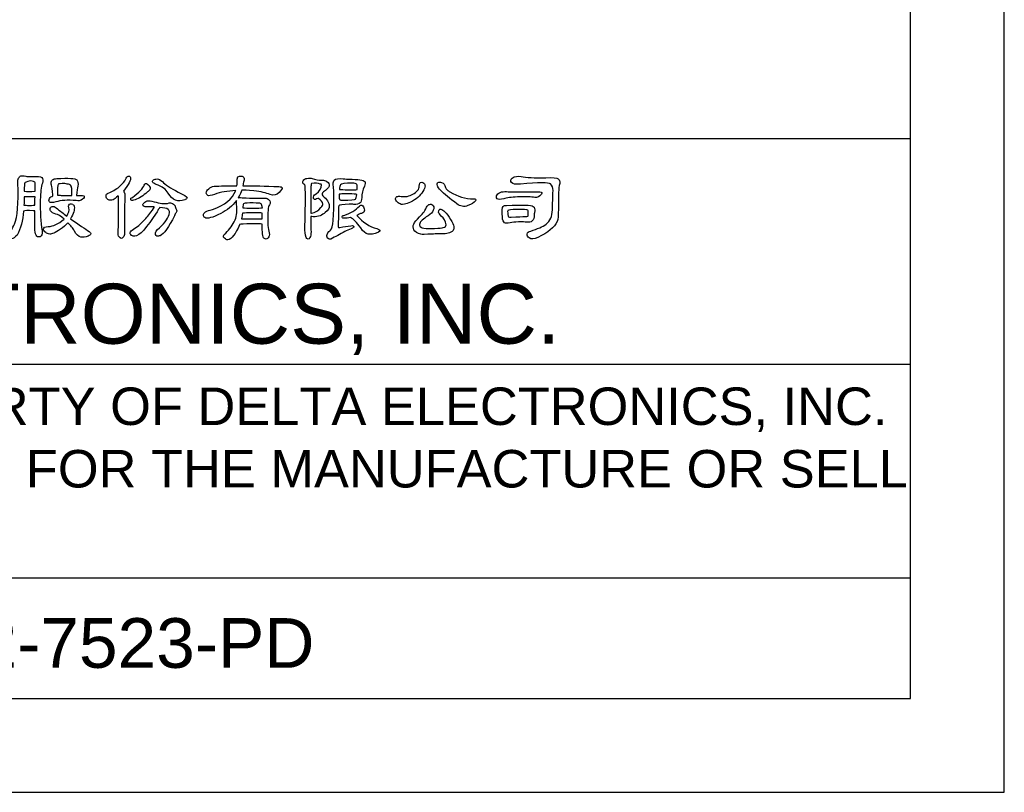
# Model space of a CAD drawing. Header units: millimetres. Extents: x -641 to 119, y -160 to 916.
# Tile 6 of 63: x -166 to 119, y -160 to 64. Entities that reach past the tile are written whole.
import ezdxf
from ezdxf.enums import TextEntityAlignment as Align

# ---------------------------------------------------------------- set-up
doc = ezdxf.new("R2010")
doc.units = ezdxf.units.MM
doc.header["$LTSCALE"] = 32.67
doc.layers.get('0').update_dxf_attribs({"linetype": 'CONTINUOUS'})
for name, color, linetype in [('DELTA', 5, 'CONTINUOUS'), ('DF', 3, 'CONTINUOUS'), ('SPEC', 1, 'CONTINUOUS'), ('TXT', 7, 'CONTINUOUS')]:
    doc.layers.add(name, color=color, linetype=linetype)
doc.styles.add('TEXTSTYLE_1', font='ARIAL.TTF')

# ---------------------------------------------------------------- blocks, each defined once
blk = doc.blocks.new('A$C71E57D54')
for p, q in [((-10, -594), (-10, 0)), ((-430, -594), (-10, -594))]:
    blk.add_line(p, q)
at = {"layer": 'DELTA'}
for points, knots in [([(-166.87, -500.98), (-166.68, -500.89), (-166.17, -500.87), (-165.37, -500.94), (-165.37, -500.94), (-165.28, -500.94), (-165.19, -500.95), (-165.09, -500.96), (-165.09, -500.96), (-165.1, -502.45), (-165.09, -503.47), (-165.06, -504.03), (-165.06, -504.03), (-165.04, -504.5), (-164.94, -504.82), (-164.78, -505), (-164.78, -505), (-164.6, -505.14), (-164.41, -505.18), (-164.2, -505.09), (-164.2, -505.09), (-163.95, -504.98), (-163.86, -504.66), (-163.93, -504.15), (-163.93, -504.15), (-164.15, -502.75), (-164.24, -501.1), (-164.2, -499.2), (-164.2, -499.2), (-164.18, -498), (-164.07, -497.1), (-163.87, -496.51), (-163.87, -496.51), (-163.75, -496.11), (-163.79, -495.82), (-163.98, -495.63), (-163.98, -495.63), (-164.18, -495.44), (-164.69, -495.38), (-165.51, -495.47), (-165.51, -495.47), (-166.04, -495.47), (-166.38, -495.45), (-166.51, -495.41), (-166.51, -495.41), (-166.91, -495.32), (-167.18, -495.3), (-167.33, -495.36), (-167.33, -495.36), (-167.45, -495.42), (-167.57, -495.54), (-167.68, -495.71), (-167.68, -495.71), (-167.79, -495.91), (-167.82, -496.18), (-167.8, -496.51), (-167.8, -496.51), (-167.68, -499.77), (-167.86, -501.96), (-168.33, -503.07), (-168.33, -503.07), (-168.48, -503.37), (-168.66, -503.72), (-168.87, -504.12), (-168.87, -504.12), (-169.16, -504.51), (-169.3, -504.81), (-169.27, -505.01), (-169.27, -505.01), (-169.21, -505.27), (-169.06, -505.4), (-168.81, -505.42), (-168.81, -505.42), (-168.56, -505.41), (-168.26, -505.21), (-167.92, -504.82), (-167.92, -504.82), (-167.32, -503.78), (-166.97, -502.5), (-166.87, -500.98)], [0, 0, 0, 0, 0.05, 0.05, 0.05, 0.05, 0.1, 0.1, 0.1, 0.1, 0.15, 0.15, 0.15, 0.15, 0.2, 0.2, 0.2, 0.2, 0.25, 0.25, 0.25, 0.25, 0.3, 0.3, 0.3, 0.3, 0.35, 0.35, 0.35, 0.35, 0.4, 0.4, 0.4, 0.4, 0.45, 0.45, 0.45, 0.45, 0.5, 0.5, 0.5, 0.5, 0.55, 0.55, 0.55, 0.55, 0.6, 0.6, 0.6, 0.6, 0.65, 0.65, 0.65, 0.65, 0.7, 0.7, 0.7, 0.7, 0.75, 0.75, 0.75, 0.75, 0.8, 0.8, 0.8, 0.8, 0.85, 0.85, 0.85, 0.85, 0.9, 0.9, 0.9, 0.9, 0.95, 0.95, 0.95, 0.95, 1, 1, 1, 1]), ([(-162.21, -498.56), (-162.45, -498.65), (-162.63, -498.78), (-162.74, -498.97), (-162.74, -498.97), (-162.85, -499.17), (-162.84, -499.36), (-162.73, -499.53), (-162.73, -499.53), (-162.61, -499.67), (-162.27, -499.67), (-161.71, -499.53), (-161.71, -499.53), (-160.91, -499.26), (-159.83, -499.18), (-158.46, -499.31), (-158.46, -499.31), (-158.12, -499.37), (-157.86, -499.35), (-157.67, -499.24), (-157.67, -499.24), (-157.36, -499.04), (-157.19, -498.86), (-157.16, -498.69), (-157.16, -498.69), (-157.12, -498.55), (-157.3, -498.48), (-157.69, -498.48), (-157.69, -498.48), (-157.92, -498.48), (-158.15, -498.48), (-158.39, -498.48), (-158.39, -498.48), (-158.33, -497.78), (-158.26, -497.3), (-158.18, -497.01), (-158.18, -497.01), (-158.12, -496.54), (-158.18, -496.21), (-158.35, -496.01), (-158.35, -496.01), (-158.6, -495.74), (-159.67, -495.67), (-161.58, -495.79), (-161.58, -495.79), (-161.86, -495.8), (-162.09, -495.87), (-162.26, -495.99), (-162.26, -495.99), (-162.41, -496.12), (-162.48, -496.3), (-162.49, -496.51), (-162.49, -496.51), (-162.49, -496.6), (-162.47, -496.72), (-162.42, -496.86), (-162.42, -496.86), (-162.34, -497.06), (-162.27, -497.58), (-162.22, -498.41), (-162.22, -498.41), (-162.22, -498.44), (-162.21, -498.49), (-162.21, -498.56)], [0, 0, 0, 0, 0.0625, 0.0625, 0.0625, 0.0625, 0.125, 0.125, 0.125, 0.125, 0.1875, 0.1875, 0.1875, 0.1875, 0.25, 0.25, 0.25, 0.25, 0.3125, 0.3125, 0.3125, 0.3125, 0.375, 0.375, 0.375, 0.375, 0.4375, 0.4375, 0.4375, 0.4375, 0.5, 0.5, 0.5, 0.5, 0.5625, 0.5625, 0.5625, 0.5625, 0.625, 0.625, 0.625, 0.625, 0.6875, 0.6875, 0.6875, 0.6875, 0.75, 0.75, 0.75, 0.75, 0.8125, 0.8125, 0.8125, 0.8125, 0.875, 0.875, 0.875, 0.875, 0.9375, 0.9375, 0.9375, 0.9375, 1, 1, 1, 1]), ([(-151.73, -498.57), (-151.73, -498.58), (-151.72, -498.59), (-151.71, -498.61), (-151.71, -498.61), (-151.66, -499.82), (-151.66, -501.68), (-151.73, -504.19), (-151.73, -504.19), (-151.76, -504.67), (-151.72, -504.98), (-151.6, -505.13), (-151.6, -505.13), (-151.35, -505.39), (-151.14, -505.43), (-150.99, -505.24), (-150.99, -505.24), (-150.76, -505.02), (-150.67, -504.59), (-150.73, -503.96), (-150.73, -503.96), (-150.78, -502.21), (-150.76, -500.48), (-150.66, -498.78), (-150.66, -498.78), (-150.63, -498.37), (-150.72, -498.03), (-150.92, -497.78), (-150.92, -497.78), (-150.06, -496.73), (-149.68, -496), (-149.78, -495.6), (-149.78, -495.6), (-149.85, -495.43), (-149.97, -495.36), (-150.14, -495.38), (-150.14, -495.38), (-150.28, -495.42), (-150.41, -495.61), (-150.55, -495.95), (-150.55, -495.95), (-150.67, -496.22), (-151.01, -496.6), (-151.56, -497.08), (-151.56, -497.08), (-152.12, -497.53), (-152.71, -497.87), (-153.33, -498.12), (-153.33, -498.12), (-153.55, -498.18), (-153.68, -498.35), (-153.69, -498.61), (-153.69, -498.61), (-153.69, -498.83), (-153.59, -499), (-153.38, -499.13), (-153.38, -499.13), (-153.15, -499.28), (-152.88, -499.29), (-152.55, -499.17), (-152.55, -499.17), (-152.37, -499.08), (-152.1, -498.88), (-151.73, -498.57)], [0, 0, 0, 0, 0.0625, 0.0625, 0.0625, 0.0625, 0.125, 0.125, 0.125, 0.125, 0.1875, 0.1875, 0.1875, 0.1875, 0.25, 0.25, 0.25, 0.25, 0.3125, 0.3125, 0.3125, 0.3125, 0.375, 0.375, 0.375, 0.375, 0.4375, 0.4375, 0.4375, 0.4375, 0.5, 0.5, 0.5, 0.5, 0.5625, 0.5625, 0.5625, 0.5625, 0.625, 0.625, 0.625, 0.625, 0.6875, 0.6875, 0.6875, 0.6875, 0.75, 0.75, 0.75, 0.75, 0.8125, 0.8125, 0.8125, 0.8125, 0.875, 0.875, 0.875, 0.875, 0.9375, 0.9375, 0.9375, 0.9375, 1, 1, 1, 1]), ([(-145.66, -496.71), (-144.72, -497.05), (-144.09, -497.52), (-143.74, -498.12), (-143.74, -498.12), (-143.06, -499.27), (-142.17, -499.62), (-141.09, -499.19), (-141.09, -499.19), (-141.08, -499.18), (-141.06, -499.17), (-141.02, -499.16), (-141.02, -499.16), (-140.82, -499.07), (-140.72, -498.95), (-140.73, -498.8), (-140.73, -498.8), (-140.74, -498.69), (-141.21, -498.41), (-142.14, -497.96), (-142.14, -497.96), (-143.37, -497.29), (-144.22, -496.73), (-144.67, -496.26), (-144.67, -496.26), (-144.98, -495.98), (-145.26, -495.84), (-145.52, -495.85), (-145.52, -495.85), (-145.77, -495.86), (-145.96, -495.91), (-146.07, -496), (-146.07, -496), (-146.24, -496.15), (-146.29, -496.28), (-146.22, -496.4), (-146.22, -496.4), (-146.18, -496.49), (-145.99, -496.59), (-145.66, -496.71)], [0, 0, 0, 0, 0.1, 0.1, 0.1, 0.1, 0.2, 0.2, 0.2, 0.2, 0.3, 0.3, 0.3, 0.3, 0.4, 0.4, 0.4, 0.4, 0.5, 0.5, 0.5, 0.5, 0.6, 0.6, 0.6, 0.6, 0.7, 0.7, 0.7, 0.7, 0.8, 0.8, 0.8, 0.8, 0.9, 0.9, 0.9, 0.9, 1, 1, 1, 1]), ([(-132.29, -503.11), (-132.23, -503.07), (-131.59, -503.05), (-130.38, -503.03), (-130.38, -503.03), (-129.53, -503.02), (-128.98, -503.04), (-128.72, -503.08), (-128.72, -503.08), (-128.72, -504.4), (-128.62, -505.15), (-128.42, -505.34), (-128.42, -505.34), (-128.31, -505.43), (-128.2, -505.48), (-128.09, -505.49), (-128.09, -505.49), (-127.9, -505.45), (-127.75, -505.33), (-127.64, -505.13), (-127.64, -505.13), (-127.53, -504.91), (-127.53, -504.6), (-127.63, -504.22), (-127.63, -504.22), (-127.82, -503.56), (-127.86, -502.41), (-127.76, -500.76), (-127.76, -500.76), (-127.76, -500.43), (-127.69, -500.17), (-127.55, -499.97), (-127.55, -499.97), (-127.46, -499.82), (-127.41, -499.69), (-127.42, -499.57), (-127.42, -499.57), (-127.45, -499.42), (-127.52, -499.3), (-127.63, -499.19), (-127.63, -499.19), (-127.77, -499.01), (-127.98, -498.93), (-128.26, -498.93), (-128.26, -498.93), (-128.42, -498.93), (-129, -498.92), (-129.99, -498.91), (-129.99, -498.91), (-131.09, -498.9), (-131.73, -498.89), (-131.91, -498.87), (-131.91, -498.87), (-132.13, -498.84), (-132.28, -498.83), (-132.36, -498.83), (-132.36, -498.83), (-132.42, -498.83), (-132.48, -498.84), (-132.54, -498.87), (-132.54, -498.87), (-132.25, -498.35), (-132.06, -497.94), (-131.96, -497.64), (-131.96, -497.64), (-131.68, -497.61), (-131.04, -497.64), (-130.05, -497.75), (-130.05, -497.75), (-128.92, -497.87), (-128.05, -498.07), (-127.45, -498.34), (-127.45, -498.34), (-126.88, -498.53), (-126.38, -498.42), (-125.97, -498.01), (-125.97, -498.01), (-125.64, -497.62), (-125.49, -497.37), (-125.52, -497.27), (-125.52, -497.27), (-125.56, -497.15), (-125.74, -497.09), (-126.07, -497.07), (-126.07, -497.07), (-128.2, -496.96), (-130.11, -496.92), (-131.8, -496.94), (-131.8, -496.94), (-131.76, -496.67), (-131.71, -496.43), (-131.63, -496.21), (-131.63, -496.21), (-131.57, -495.98), (-131.57, -495.79), (-131.65, -495.63), (-131.65, -495.63), (-131.74, -495.49), (-131.86, -495.42), (-132.02, -495.4), (-132.02, -495.4), (-132.23, -495.37), (-132.42, -495.41), (-132.58, -495.51), (-132.58, -495.51), (-132.67, -495.6), (-132.71, -495.79), (-132.69, -496.08), (-132.69, -496.08), (-132.68, -496.33), (-132.7, -496.62), (-132.74, -496.94), (-132.74, -496.94), (-134.27, -496.94), (-135.49, -496.97), (-136.38, -497.02), (-136.38, -497.02), (-136.73, -497.05), (-137.03, -497.18), (-137.27, -497.41), (-137.27, -497.41), (-137.52, -497.64), (-137.65, -497.87), (-137.65, -498.11), (-137.65, -498.11), (-137.64, -498.28), (-137.56, -498.4), (-137.39, -498.48), (-137.39, -498.48), (-137.25, -498.57), (-136.9, -498.52), (-136.34, -498.32), (-136.34, -498.32), (-135.38, -497.97), (-134.25, -497.76), (-132.95, -497.71), (-132.95, -497.71), (-133.44, -499.02), (-134.68, -500.03), (-136.67, -500.73), (-136.67, -500.73), (-137.65, -500.95), (-138.13, -501.26), (-138.12, -501.65), (-138.12, -501.65), (-138.11, -501.79), (-138.02, -501.93), (-137.86, -502.04), (-137.86, -502.04), (-137.5, -502.26), (-136.67, -502.04), (-135.35, -501.39), (-135.35, -501.39), (-134.31, -500.86), (-133.47, -500.16), (-132.82, -499.3), (-132.82, -499.3), (-132.85, -499.44), (-132.84, -499.65), (-132.8, -499.91), (-132.8, -499.91), (-132.71, -500.87), (-132.78, -501.7), (-133.03, -502.41), (-133.03, -502.41), (-133.41, -503.18), (-133.92, -503.88), (-134.55, -504.51), (-134.55, -504.51), (-134.93, -504.83), (-135, -505.11), (-134.75, -505.33), (-134.75, -505.33), (-134.55, -505.52), (-134.37, -505.6), (-134.22, -505.58), (-134.22, -505.58), (-133.59, -505.48), (-132.96, -504.67), (-132.32, -503.18), (-132.32, -503.18), (-132.32, -503.15), (-132.31, -503.13), (-132.29, -503.11)], [0, 0, 0, 0, 0.021739, 0.021739, 0.021739, 0.021739, 0.043478, 0.043478, 0.043478, 0.043478, 0.065217, 0.065217, 0.065217, 0.065217, 0.086957, 0.086957, 0.086957, 0.086957, 0.108696, 0.108696, 0.108696, 0.108696, 0.130435, 0.130435, 0.130435, 0.130435, 0.152174, 0.152174, 0.152174, 0.152174, 0.173913, 0.173913, 0.173913, 0.173913, 0.195652, 0.195652, 0.195652, 0.195652, 0.217391, 0.217391, 0.217391, 0.217391, 0.23913, 0.23913, 0.23913, 0.23913, 0.26087, 0.26087, 0.26087, 0.26087, 0.282609, 0.282609, 0.282609, 0.282609, 0.304348, 0.304348, 0.304348, 0.304348, 0.326087, 0.326087, 0.326087, 0.326087, 0.347826, 0.347826, 0.347826, 0.347826, 0.369565, 0.369565, 0.369565, 0.369565, 0.391304, 0.391304, 0.391304, 0.391304, 0.413043, 0.413043, 0.413043, 0.413043, 0.434783, 0.434783, 0.434783, 0.434783, 0.456522, 0.456522, 0.456522, 0.456522, 0.478261, 0.478261, 0.478261, 0.478261, 0.5, 0.5, 0.5, 0.5, 0.521739, 0.521739, 0.521739, 0.521739, 0.543478, 0.543478, 0.543478, 0.543478, 0.565217, 0.565217, 0.565217, 0.565217, 0.586957, 0.586957, 0.586957, 0.586957, 0.608696, 0.608696, 0.608696, 0.608696, 0.630435, 0.630435, 0.630435, 0.630435, 0.652174, 0.652174, 0.652174, 0.652174, 0.673913, 0.673913, 0.673913, 0.673913, 0.695652, 0.695652, 0.695652, 0.695652, 0.717391, 0.717391, 0.717391, 0.717391, 0.73913, 0.73913, 0.73913, 0.73913, 0.76087, 0.76087, 0.76087, 0.76087, 0.782609, 0.782609, 0.782609, 0.782609, 0.804348, 0.804348, 0.804348, 0.804348, 0.826087, 0.826087, 0.826087, 0.826087, 0.847826, 0.847826, 0.847826, 0.847826, 0.869565, 0.869565, 0.869565, 0.869565, 0.891304, 0.891304, 0.891304, 0.891304, 0.913043, 0.913043, 0.913043, 0.913043, 0.934783, 0.934783, 0.934783, 0.934783, 0.956522, 0.956522, 0.956522, 0.956522, 0.978261, 0.978261, 0.978261, 0.978261, 1, 1, 1, 1]), ([(-121.88, -496.74), (-121.77, -497.26), (-121.77, -499.54), (-121.88, -503.59), (-121.88, -503.59), (-121.92, -504.23), (-121.85, -504.77), (-121.69, -505.22), (-121.69, -505.22), (-121.62, -505.38), (-121.52, -505.46), (-121.37, -505.46), (-121.37, -505.46), (-121.26, -505.46), (-121.15, -505.39), (-121.07, -505.24), (-121.07, -505.24), (-120.95, -505.02), (-120.9, -504.71), (-120.9, -504.33), (-120.9, -504.33), (-120.91, -503.43), (-120.91, -502.6), (-120.92, -501.84), (-120.92, -501.84), (-120.83, -501.87), (-120.7, -501.89), (-120.53, -501.91), (-120.53, -501.91), (-119.73, -501.9), (-119.1, -501.66), (-118.64, -501.2), (-118.64, -501.2), (-118.14, -500.9), (-117.91, -500.54), (-117.97, -500.14), (-117.97, -500.14), (-118.03, -499.62), (-118.38, -499.09), (-119.01, -498.53), (-119.01, -498.53), (-119.17, -498.3), (-119.14, -498.1), (-118.91, -497.93), (-118.91, -497.93), (-117.89, -497.24), (-117.71, -496.68), (-118.37, -496.23), (-118.37, -496.23), (-118.57, -496.11), (-118.83, -496.05), (-119.16, -496.03), (-119.16, -496.03), (-119.69, -496.04), (-120.2, -495.95), (-120.69, -495.77), (-120.69, -495.77), (-120.91, -495.7), (-121.2, -495.7), (-121.55, -495.76), (-121.55, -495.76), (-121.78, -495.79), (-121.95, -495.88), (-122.07, -496.01), (-122.07, -496.01), (-122.21, -496.19), (-122.26, -496.34), (-122.22, -496.48), (-122.22, -496.48), (-122.21, -496.53), (-122.1, -496.62), (-121.88, -496.74)], [0, 0, 0, 0, 0.055556, 0.055556, 0.055556, 0.055556, 0.111111, 0.111111, 0.111111, 0.111111, 0.166667, 0.166667, 0.166667, 0.166667, 0.222222, 0.222222, 0.222222, 0.222222, 0.277778, 0.277778, 0.277778, 0.277778, 0.333333, 0.333333, 0.333333, 0.333333, 0.388889, 0.388889, 0.388889, 0.388889, 0.444444, 0.444444, 0.444444, 0.444444, 0.5, 0.5, 0.5, 0.5, 0.555556, 0.555556, 0.555556, 0.555556, 0.611111, 0.611111, 0.611111, 0.611111, 0.666667, 0.666667, 0.666667, 0.666667, 0.722222, 0.722222, 0.722222, 0.722222, 0.777778, 0.777778, 0.777778, 0.777778, 0.833333, 0.833333, 0.833333, 0.833333, 0.888889, 0.888889, 0.888889, 0.888889, 0.944444, 0.944444, 0.944444, 0.944444, 1, 1, 1, 1]), ([(-115.75, -495.84), (-116.47, -495.72), (-116.95, -495.79), (-117.18, -496.05), (-117.18, -496.05), (-117.31, -496.2), (-117.37, -496.41), (-117.34, -496.68), (-117.34, -496.68), (-117.2, -497.97), (-117.21, -499.9), (-117.35, -502.48), (-117.35, -502.48), (-117.44, -503.3), (-117.57, -503.82), (-117.76, -504.04), (-117.76, -504.04), (-117.96, -504.13), (-118.15, -504.36), (-118.32, -504.72), (-118.32, -504.72), (-118.42, -504.92), (-118.39, -505.12), (-118.24, -505.31), (-118.24, -505.31), (-118.1, -505.45), (-117.94, -505.51), (-117.75, -505.49), (-117.75, -505.49), (-117.01, -505.08), (-116.26, -504.67), (-115.49, -504.26), (-115.49, -504.26), (-115.21, -504.12), (-114.87, -503.97), (-114.47, -503.81), (-114.47, -503.81), (-114.17, -503.69), (-114.03, -503.58), (-114.06, -503.48), (-114.06, -503.48), (-114.07, -503.33), (-114.22, -503.28), (-114.52, -503.33), (-114.52, -503.33), (-115.08, -503.39), (-115.67, -503.49), (-116.29, -503.62), (-116.29, -503.62), (-116.38, -503.63), (-116.44, -503.63), (-116.48, -503.62), (-116.48, -503.62), (-116.54, -503.58), (-116.57, -503.43), (-116.56, -503.16), (-116.56, -503.16), (-116.52, -502.45), (-116.51, -501.62), (-116.52, -500.7), (-116.52, -500.7), (-116.52, -500.39), (-116.49, -500.2), (-116.44, -500.13), (-116.44, -500.13), (-116.35, -499.99), (-115.8, -499.91), (-114.77, -499.88), (-114.77, -499.88), (-114.51, -499.87), (-114.27, -499.89), (-114.03, -499.93), (-114.03, -499.93), (-113.59, -499.96), (-113.26, -499.87), (-113.03, -499.66), (-113.03, -499.66), (-112.9, -499.55), (-112.81, -499.27), (-112.79, -498.84), (-112.79, -498.84), (-112.79, -498.24), (-112.65, -497.63), (-112.36, -497), (-112.36, -497), (-112.22, -496.69), (-112.2, -496.45), (-112.31, -496.27), (-112.31, -496.27), (-112.48, -496.02), (-113.34, -495.89), (-114.88, -495.88), (-114.88, -495.88), (-115.4, -495.85), (-115.69, -495.84), (-115.75, -495.84)], [0, 0, 0, 0, 0.041667, 0.041667, 0.041667, 0.041667, 0.083333, 0.083333, 0.083333, 0.083333, 0.125, 0.125, 0.125, 0.125, 0.166667, 0.166667, 0.166667, 0.166667, 0.208333, 0.208333, 0.208333, 0.208333, 0.25, 0.25, 0.25, 0.25, 0.291667, 0.291667, 0.291667, 0.291667, 0.333333, 0.333333, 0.333333, 0.333333, 0.375, 0.375, 0.375, 0.375, 0.416667, 0.416667, 0.416667, 0.416667, 0.458333, 0.458333, 0.458333, 0.458333, 0.5, 0.5, 0.5, 0.5, 0.541667, 0.541667, 0.541667, 0.541667, 0.583333, 0.583333, 0.583333, 0.583333, 0.625, 0.625, 0.625, 0.625, 0.666667, 0.666667, 0.666667, 0.666667, 0.708333, 0.708333, 0.708333, 0.708333, 0.75, 0.75, 0.75, 0.75, 0.791667, 0.791667, 0.791667, 0.791667, 0.833333, 0.833333, 0.833333, 0.833333, 0.875, 0.875, 0.875, 0.875, 0.916667, 0.916667, 0.916667, 0.916667, 0.958333, 0.958333, 0.958333, 0.958333, 1, 1, 1, 1]), ([(-87.4, -496.67), (-84.46, -496.42), (-82.86, -496.4), (-82.6, -496.63), (-82.6, -496.63), (-82.32, -496.88), (-82.18, -497.24), (-82.19, -497.71), (-82.19, -497.71), (-82.22, -498.78), (-82.25, -499.82), (-82.28, -500.81), (-82.28, -500.81), (-82.31, -501.83), (-82.64, -502.58), (-83.27, -503.07), (-83.27, -503.07), (-83.84, -503.49), (-84.67, -503.86), (-85.76, -504.18), (-85.76, -504.18), (-86.11, -504.26), (-86.3, -504.42), (-86.33, -504.66), (-86.33, -504.66), (-86.36, -504.91), (-86.25, -505.12), (-86.02, -505.29), (-86.02, -505.29), (-85.68, -505.54), (-85.21, -505.51), (-84.61, -505.19), (-84.61, -505.19), (-82.99, -504.47), (-81.96, -503.62), (-81.53, -502.65), (-81.53, -502.65), (-81.39, -502.29), (-81.32, -501.63), (-81.33, -500.66), (-81.33, -500.66), (-81.34, -498.47), (-81.28, -497.15), (-81.15, -496.71), (-81.15, -496.71), (-81.09, -496.49), (-81.09, -496.31), (-81.14, -496.16), (-81.14, -496.16), (-81.19, -496.02), (-81.26, -495.9), (-81.35, -495.82), (-81.35, -495.82), (-81.55, -495.66), (-82.22, -495.6), (-83.36, -495.65), (-83.36, -495.65), (-85.18, -495.68), (-86.49, -495.62), (-87.29, -495.45), (-87.29, -495.45), (-87.82, -495.34), (-88.29, -495.42), (-88.7, -495.7), (-88.7, -495.7), (-89, -495.92), (-89.04, -496.16), (-88.82, -496.44), (-88.82, -496.44), (-88.65, -496.67), (-88.17, -496.74), (-87.4, -496.67)], [0, 0, 0, 0, 0.055556, 0.055556, 0.055556, 0.055556, 0.111111, 0.111111, 0.111111, 0.111111, 0.166667, 0.166667, 0.166667, 0.166667, 0.222222, 0.222222, 0.222222, 0.222222, 0.277778, 0.277778, 0.277778, 0.277778, 0.333333, 0.333333, 0.333333, 0.333333, 0.388889, 0.388889, 0.388889, 0.388889, 0.444444, 0.444444, 0.444444, 0.444444, 0.5, 0.5, 0.5, 0.5, 0.555556, 0.555556, 0.555556, 0.555556, 0.611111, 0.611111, 0.611111, 0.611111, 0.666667, 0.666667, 0.666667, 0.666667, 0.722222, 0.722222, 0.722222, 0.722222, 0.777778, 0.777778, 0.777778, 0.777778, 0.833333, 0.833333, 0.833333, 0.833333, 0.888889, 0.888889, 0.888889, 0.888889, 0.944444, 0.944444, 0.944444, 0.944444, 1, 1, 1, 1]), ([(-165.08, -497.8), (-165.73, -497.89), (-166.3, -497.89), (-166.77, -497.8), (-166.77, -497.8), (-166.77, -497.04), (-166.75, -496.6), (-166.7, -496.49), (-166.7, -496.49), (-166.68, -496.41), (-166.37, -496.3), (-165.79, -496.15), (-165.79, -496.15), (-165.38, -496.23), (-165.14, -496.31), (-165.08, -496.37), (-165.08, -496.37), (-165.01, -496.43), (-164.99, -496.91), (-165.02, -497.8), (-165.02, -497.8), (-165.03, -497.8), (-165.05, -497.8), (-165.08, -497.8)], [0, 0, 0, 0, 0.166667, 0.166667, 0.166667, 0.166667, 0.333333, 0.333333, 0.333333, 0.333333, 0.5, 0.5, 0.5, 0.5, 0.666667, 0.666667, 0.666667, 0.666667, 0.833333, 0.833333, 0.833333, 0.833333, 1, 1, 1, 1]), ([(-160.62, -498.48), (-160.79, -498.48), (-160.93, -498.47), (-161.03, -498.46), (-161.03, -498.46), (-161.17, -498.45), (-161.3, -498.45), (-161.44, -498.45), (-161.44, -498.45), (-161.48, -497.45), (-161.45, -496.87), (-161.36, -496.7), (-161.36, -496.7), (-161.28, -496.62), (-160.91, -496.58), (-160.28, -496.6), (-160.28, -496.6), (-160.02, -496.63), (-159.77, -496.67), (-159.51, -496.74), (-159.51, -496.74), (-159.45, -496.77), (-159.4, -496.8), (-159.37, -496.83), (-159.37, -496.83), (-159.17, -496.98), (-159.11, -497.53), (-159.18, -498.48), (-159.18, -498.48), (-159.68, -498.48), (-160.15, -498.48), (-160.62, -498.48)], [0, 0, 0, 0, 0.125, 0.125, 0.125, 0.125, 0.25, 0.25, 0.25, 0.25, 0.375, 0.375, 0.375, 0.375, 0.5, 0.5, 0.5, 0.5, 0.625, 0.625, 0.625, 0.625, 0.75, 0.75, 0.75, 0.75, 0.875, 0.875, 0.875, 0.875, 1, 1, 1, 1]), ([(-146.96, -497.85), (-146.67, -497.68), (-146.57, -497.48), (-146.64, -497.23), (-146.64, -497.23), (-146.73, -496.99), (-146.87, -496.8), (-147.06, -496.67), (-147.06, -496.67), (-147.31, -496.53), (-147.48, -496.57), (-147.57, -496.82), (-147.57, -496.82), (-147.76, -497.34), (-148.39, -498), (-149.46, -498.8), (-149.46, -498.8), (-149.7, -498.87), (-149.79, -498.99), (-149.73, -499.19), (-149.73, -499.19), (-149.68, -499.3), (-149.52, -499.32), (-149.28, -499.24), (-149.28, -499.24), (-148.64, -499.08), (-147.99, -498.71), (-147.34, -498.15), (-147.34, -498.15), (-147.17, -498), (-147.05, -497.9), (-146.96, -497.85)], [0, 0, 0, 0, 0.125, 0.125, 0.125, 0.125, 0.25, 0.25, 0.25, 0.25, 0.375, 0.375, 0.375, 0.375, 0.5, 0.5, 0.5, 0.5, 0.625, 0.625, 0.625, 0.625, 0.75, 0.75, 0.75, 0.75, 0.875, 0.875, 0.875, 0.875, 1, 1, 1, 1]), ([(-120.92, -497.23), (-120.92, -496.98), (-120.88, -496.75), (-120.8, -496.55), (-120.8, -496.55), (-120.22, -496.46), (-119.75, -496.49), (-119.42, -496.66), (-119.42, -496.66), (-119.33, -496.67), (-119.26, -496.71), (-119.21, -496.79), (-119.21, -496.79), (-119.21, -497.31), (-119.51, -497.8), (-120.1, -498.24), (-120.1, -498.24), (-120.46, -498.41), (-120.59, -498.66), (-120.49, -498.99), (-120.49, -498.99), (-120.42, -499.17), (-120.26, -499.19), (-120.01, -499.05), (-120.01, -499.05), (-119.83, -498.96), (-119.72, -498.94), (-119.68, -498.98), (-119.68, -498.98), (-119.29, -499.24), (-119.07, -499.53), (-118.99, -499.87), (-118.99, -499.87), (-118.96, -499.99), (-119.07, -500.18), (-119.34, -500.43), (-119.34, -500.43), (-119.7, -500.93), (-120.19, -501.22), (-120.81, -501.3), (-120.81, -501.3), (-120.88, -501.31), (-120.92, -501.33), (-120.94, -501.35), (-120.94, -501.35), (-120.94, -499.51), (-120.94, -498.13), (-120.92, -497.23)], [0, 0, 0, 0, 0.083333, 0.083333, 0.083333, 0.083333, 0.166667, 0.166667, 0.166667, 0.166667, 0.25, 0.25, 0.25, 0.25, 0.333333, 0.333333, 0.333333, 0.333333, 0.416667, 0.416667, 0.416667, 0.416667, 0.5, 0.5, 0.5, 0.5, 0.583333, 0.583333, 0.583333, 0.583333, 0.666667, 0.666667, 0.666667, 0.666667, 0.75, 0.75, 0.75, 0.75, 0.833333, 0.833333, 0.833333, 0.833333, 0.916667, 0.916667, 0.916667, 0.916667, 1, 1, 1, 1]), ([(-113.55, -497.55), (-113.7, -497.57), (-114.17, -497.58), (-114.98, -497.57), (-114.98, -497.57), (-115.64, -497.57), (-116.1, -497.55), (-116.35, -497.52), (-116.35, -497.52), (-116.35, -497.18), (-116.3, -496.93), (-116.18, -496.78), (-116.18, -496.78), (-116.06, -496.62), (-115.44, -496.53), (-114.32, -496.53), (-114.32, -496.53), (-113.9, -496.54), (-113.65, -496.6), (-113.58, -496.71), (-113.58, -496.71), (-113.5, -496.82), (-113.47, -497.1), (-113.51, -497.55), (-113.51, -497.55), (-113.52, -497.54), (-113.53, -497.54), (-113.55, -497.55)], [0, 0, 0, 0, 0.142857, 0.142857, 0.142857, 0.142857, 0.285714, 0.285714, 0.285714, 0.285714, 0.428571, 0.428571, 0.428571, 0.428571, 0.571429, 0.571429, 0.571429, 0.571429, 0.714286, 0.714286, 0.714286, 0.714286, 0.857143, 0.857143, 0.857143, 0.857143, 1, 1, 1, 1]), ([(-103.59, -497), (-103.58, -497.23), (-103.67, -497.46), (-103.84, -497.7), (-103.84, -497.7), (-104.28, -498.17), (-104.83, -498.48), (-105.51, -498.63), (-105.51, -498.63), (-105.84, -498.69), (-106.17, -498.69), (-106.49, -498.64), (-106.49, -498.64), (-106.8, -498.6), (-107.02, -498.61), (-107.15, -498.67), (-107.15, -498.67), (-107.27, -498.72), (-107.34, -498.82), (-107.37, -498.95), (-107.37, -498.95), (-107.39, -499.13), (-107.3, -499.33), (-107.08, -499.55), (-107.08, -499.55), (-106.92, -499.72), (-106.71, -499.84), (-106.48, -499.91), (-106.48, -499.91), (-106.29, -499.99), (-105.79, -499.87), (-104.97, -499.54), (-104.97, -499.54), (-104.1, -499.15), (-103.45, -498.58), (-103.02, -497.83), (-103.02, -497.83), (-102.79, -497.48), (-102.67, -497.19), (-102.66, -496.97), (-102.66, -496.97), (-102.66, -496.77), (-102.72, -496.62), (-102.84, -496.52), (-102.84, -496.52), (-102.93, -496.43), (-103.05, -496.38), (-103.18, -496.38), (-103.18, -496.38), (-103.33, -496.39), (-103.43, -496.44), (-103.5, -496.52), (-103.5, -496.52), (-103.56, -496.63), (-103.59, -496.79), (-103.59, -497)], [0, 0, 0, 0, 0.071429, 0.071429, 0.071429, 0.071429, 0.142857, 0.142857, 0.142857, 0.142857, 0.214286, 0.214286, 0.214286, 0.214286, 0.285714, 0.285714, 0.285714, 0.285714, 0.357143, 0.357143, 0.357143, 0.357143, 0.428571, 0.428571, 0.428571, 0.428571, 0.5, 0.5, 0.5, 0.5, 0.571429, 0.571429, 0.571429, 0.571429, 0.642857, 0.642857, 0.642857, 0.642857, 0.714286, 0.714286, 0.714286, 0.714286, 0.785714, 0.785714, 0.785714, 0.785714, 0.857143, 0.857143, 0.857143, 0.857143, 0.928571, 0.928571, 0.928571, 0.928571, 1, 1, 1, 1]), ([(-100.22, -497.61), (-99.58, -498.25), (-98.69, -498.99), (-97.55, -499.82), (-97.55, -499.82), (-97, -500.25), (-96.42, -500.35), (-95.8, -500.12), (-95.8, -500.12), (-95.2, -499.92), (-94.8, -499.66), (-94.6, -499.35), (-94.6, -499.35), (-94.45, -499.12), (-94.56, -499.01), (-94.92, -499.02), (-94.92, -499.02), (-96.18, -499.05), (-97.44, -498.68), (-98.68, -497.91), (-98.68, -497.91), (-98.85, -497.8), (-98.99, -497.7), (-99.1, -497.61), (-99.1, -497.61), (-99.26, -497.47), (-99.35, -497.33), (-99.38, -497.2), (-99.38, -497.2), (-99.47, -496.79), (-99.68, -496.53), (-100.01, -496.4), (-100.01, -496.4), (-100.24, -496.32), (-100.43, -496.32), (-100.6, -496.4), (-100.6, -496.4), (-100.74, -496.49), (-100.77, -496.67), (-100.67, -496.93), (-100.67, -496.93), (-100.57, -497.19), (-100.43, -497.41), (-100.22, -497.61)], [0, 0, 0, 0, 0.090909, 0.090909, 0.090909, 0.090909, 0.181818, 0.181818, 0.181818, 0.181818, 0.272727, 0.272727, 0.272727, 0.272727, 0.363636, 0.363636, 0.363636, 0.363636, 0.454545, 0.454545, 0.454545, 0.454545, 0.545455, 0.545455, 0.545455, 0.545455, 0.636364, 0.636364, 0.636364, 0.636364, 0.727273, 0.727273, 0.727273, 0.727273, 0.818182, 0.818182, 0.818182, 0.818182, 0.909091, 0.909091, 0.909091, 0.909091, 1, 1, 1, 1]), ([(-165.94, -500.07), (-166.38, -500.07), (-166.67, -500.07), (-166.81, -500.05), (-166.81, -500.05), (-166.8, -499.64), (-166.8, -499.2), (-166.79, -498.72), (-166.79, -498.72), (-166.51, -498.72), (-166.23, -498.71), (-165.93, -498.69), (-165.93, -498.69), (-165.53, -498.68), (-165.28, -498.69), (-165.17, -498.72), (-165.17, -498.72), (-165.14, -498.72), (-165.09, -498.72), (-165.05, -498.72), (-165.05, -498.72), (-165.06, -499.19), (-165.07, -499.63), (-165.08, -500.05), (-165.08, -500.05), (-165.17, -500.06), (-165.46, -500.07), (-165.94, -500.07)], [0, 0, 0, 0, 0.142857, 0.142857, 0.142857, 0.142857, 0.285714, 0.285714, 0.285714, 0.285714, 0.428571, 0.428571, 0.428571, 0.428571, 0.571429, 0.571429, 0.571429, 0.571429, 0.714286, 0.714286, 0.714286, 0.714286, 0.857143, 0.857143, 0.857143, 0.857143, 1, 1, 1, 1]), ([(-116.38, -498.28), (-115.89, -498.22), (-115.09, -498.21), (-113.98, -498.27), (-113.98, -498.27), (-113.76, -498.27), (-113.62, -498.29), (-113.58, -498.32), (-113.58, -498.32), (-113.62, -498.74), (-113.68, -498.99), (-113.76, -499.09), (-113.76, -499.09), (-113.89, -499.16), (-114.59, -499.21), (-115.84, -499.26), (-115.84, -499.26), (-116.09, -499.26), (-116.25, -499.23), (-116.33, -499.16), (-116.33, -499.16), (-116.38, -499.1), (-116.42, -498.81), (-116.42, -498.28), (-116.42, -498.28), (-116.42, -498.28), (-116.4, -498.28), (-116.38, -498.28)], [0, 0, 0, 0, 0.142857, 0.142857, 0.142857, 0.142857, 0.285714, 0.285714, 0.285714, 0.285714, 0.428571, 0.428571, 0.428571, 0.428571, 0.571429, 0.571429, 0.571429, 0.571429, 0.714286, 0.714286, 0.714286, 0.714286, 0.857143, 0.857143, 0.857143, 0.857143, 1, 1, 1, 1]), ([(-89.35, -497.89), (-89.69, -497.85), (-90.05, -497.86), (-90.43, -497.93), (-90.43, -497.93), (-90.76, -498.02), (-91, -498.18), (-91.14, -498.41), (-91.14, -498.41), (-91.26, -498.63), (-91.26, -498.83), (-91.13, -499.01), (-91.13, -499.01), (-90.99, -499.16), (-90.64, -499.16), (-90.06, -499.01), (-90.06, -499.01), (-89.59, -498.86), (-88.86, -498.77), (-87.89, -498.72), (-87.89, -498.72), (-86.82, -498.68), (-85.97, -498.7), (-85.33, -498.78), (-85.33, -498.78), (-84.97, -498.84), (-84.69, -498.81), (-84.5, -498.69), (-84.5, -498.69), (-84.19, -498.49), (-84.02, -498.31), (-83.98, -498.13), (-83.98, -498.13), (-83.94, -497.99), (-84.13, -497.91), (-84.54, -497.9), (-84.54, -497.9), (-87.66, -497.9), (-89.26, -497.9), (-89.35, -497.89)], [0, 0, 0, 0, 0.1, 0.1, 0.1, 0.1, 0.2, 0.2, 0.2, 0.2, 0.3, 0.3, 0.3, 0.3, 0.4, 0.4, 0.4, 0.4, 0.5, 0.5, 0.5, 0.5, 0.6, 0.6, 0.6, 0.6, 0.7, 0.7, 0.7, 0.7, 0.8, 0.8, 0.8, 0.8, 0.9, 0.9, 0.9, 0.9, 1, 1, 1, 1]), ([(-159.79, -502.85), (-159.35, -503.27), (-159, -503.72), (-158.75, -504.19), (-158.75, -504.19), (-158.44, -504.77), (-158.09, -505.09), (-157.72, -505.15), (-157.72, -505.15), (-157.36, -505.19), (-156.97, -505.13), (-156.57, -505), (-156.57, -505), (-156.32, -504.88), (-156.17, -504.76), (-156.12, -504.63), (-156.12, -504.63), (-156.11, -504.55), (-156.21, -504.43), (-156.41, -504.27), (-156.41, -504.27), (-157.01, -503.85), (-157.99, -503.17), (-159.36, -502.24), (-159.36, -502.24), (-158.89, -501.4), (-158.69, -500.75), (-158.77, -500.28), (-158.77, -500.28), (-158.81, -500.11), (-158.89, -499.98), (-159.02, -499.9), (-159.02, -499.9), (-159.14, -499.82), (-159.26, -499.79), (-159.37, -499.83), (-159.37, -499.83), (-159.52, -499.86), (-159.61, -499.93), (-159.65, -500.02), (-159.65, -500.02), (-159.69, -500.14), (-159.68, -500.29), (-159.64, -500.49), (-159.64, -500.49), (-159.55, -500.88), (-159.67, -501.31), (-159.98, -501.79), (-159.98, -501.79), (-160.52, -501.37), (-161.01, -500.99), (-161.44, -500.63), (-161.44, -500.63), (-161.72, -500.39), (-161.96, -500.26), (-162.15, -500.25), (-162.15, -500.25), (-162.35, -500.24), (-162.49, -500.3), (-162.56, -500.43), (-162.56, -500.43), (-162.67, -500.6), (-162.67, -500.78), (-162.56, -500.96), (-162.56, -500.96), (-162.42, -501.21), (-162.14, -501.37), (-161.71, -501.46), (-161.71, -501.46), (-161.35, -501.52), (-160.91, -501.8), (-160.39, -502.29), (-160.39, -502.29), (-160.4, -502.29), (-160.4, -502.29), (-160.4, -502.3), (-160.4, -502.3), (-161.29, -503.05), (-162.13, -503.44), (-162.94, -503.45), (-162.94, -503.45), (-163.44, -503.46), (-163.7, -503.61), (-163.71, -503.9), (-163.71, -503.9), (-163.7, -504.08), (-163.57, -504.25), (-163.33, -504.42), (-163.33, -504.42), (-163.15, -504.54), (-162.94, -504.62), (-162.7, -504.66), (-162.7, -504.66), (-162.42, -504.71), (-161.85, -504.45), (-160.96, -503.89), (-160.96, -503.89), (-160.52, -503.59), (-160.14, -503.25), (-159.8, -502.86), (-159.8, -502.86), (-159.8, -502.86), (-159.79, -502.85), (-159.79, -502.85)], [0, 0, 0, 0, 0.038462, 0.038462, 0.038462, 0.038462, 0.076923, 0.076923, 0.076923, 0.076923, 0.115385, 0.115385, 0.115385, 0.115385, 0.153846, 0.153846, 0.153846, 0.153846, 0.192308, 0.192308, 0.192308, 0.192308, 0.230769, 0.230769, 0.230769, 0.230769, 0.269231, 0.269231, 0.269231, 0.269231, 0.307692, 0.307692, 0.307692, 0.307692, 0.346154, 0.346154, 0.346154, 0.346154, 0.384615, 0.384615, 0.384615, 0.384615, 0.423077, 0.423077, 0.423077, 0.423077, 0.461538, 0.461538, 0.461538, 0.461538, 0.5, 0.5, 0.5, 0.5, 0.538462, 0.538462, 0.538462, 0.538462, 0.576923, 0.576923, 0.576923, 0.576923, 0.615385, 0.615385, 0.615385, 0.615385, 0.653846, 0.653846, 0.653846, 0.653846, 0.692308, 0.692308, 0.692308, 0.692308, 0.730769, 0.730769, 0.730769, 0.730769, 0.769231, 0.769231, 0.769231, 0.769231, 0.807692, 0.807692, 0.807692, 0.807692, 0.846154, 0.846154, 0.846154, 0.846154, 0.884615, 0.884615, 0.884615, 0.884615, 0.923077, 0.923077, 0.923077, 0.923077, 0.961538, 0.961538, 0.961538, 0.961538, 1, 1, 1, 1]), ([(-146, -500.32), (-146.01, -500.33), (-146.01, -500.35), (-146.01, -500.39), (-146.01, -500.39), (-146.08, -500.59), (-146.35, -500.99), (-146.83, -501.58), (-146.83, -501.58), (-147.3, -502.14), (-147.71, -502.59), (-148.08, -502.93), (-148.08, -502.93), (-148.63, -503.44), (-149.03, -503.75), (-149.28, -503.88), (-149.28, -503.88), (-149.59, -504.08), (-149.78, -504.26), (-149.85, -504.42), (-149.85, -504.42), (-149.89, -504.54), (-149.81, -504.69), (-149.61, -504.88), (-149.61, -504.88), (-149.41, -504.99), (-149.24, -505.04), (-149.09, -505.02), (-149.09, -505.02), (-148.38, -504.99), (-147.19, -503.68), (-145.52, -501.1), (-145.52, -501.1), (-145.38, -500.82), (-145.26, -500.63), (-145.16, -500.53), (-145.16, -500.53), (-145.15, -500.5), (-145.14, -500.47), (-145.14, -500.43), (-145.14, -500.43), (-144.45, -500.43), (-143.98, -500.53), (-143.73, -500.72), (-143.73, -500.72), (-143.58, -500.84), (-143.53, -501.01), (-143.56, -501.24), (-143.56, -501.24), (-143.65, -501.98), (-144.17, -502.79), (-145.14, -503.68), (-145.14, -503.68), (-145.64, -504.04), (-145.85, -504.39), (-145.77, -504.72), (-145.77, -504.72), (-145.73, -504.87), (-145.66, -504.96), (-145.55, -504.98), (-145.55, -504.98), (-145.4, -505.02), (-145.23, -505), (-145.04, -504.93), (-145.04, -504.93), (-144.44, -504.65), (-143.67, -503.58), (-142.73, -501.73), (-142.73, -501.73), (-142.65, -501.51), (-142.56, -501.35), (-142.47, -501.24), (-142.47, -501.24), (-142.41, -501.17), (-142.38, -501.09), (-142.37, -500.99), (-142.37, -500.99), (-142.37, -500.96), (-142.45, -500.72), (-142.61, -500.25), (-142.61, -500.25), (-142.63, -500.12), (-142.79, -499.96), (-143.07, -499.77), (-143.07, -499.77), (-143.24, -499.65), (-143.51, -499.65), (-143.86, -499.75), (-143.86, -499.75), (-144.36, -499.84), (-145.07, -499.75), (-146.01, -499.49), (-146.01, -499.49), (-146.5, -499.32), (-146.87, -499.28), (-147.1, -499.36), (-147.1, -499.36), (-147.41, -499.5), (-147.62, -499.65), (-147.73, -499.82), (-147.73, -499.82), (-147.87, -499.99), (-147.82, -500.14), (-147.58, -500.27), (-147.58, -500.27), (-147.41, -500.33), (-147.22, -500.35), (-147.01, -500.32), (-147.01, -500.32), (-146.51, -500.27), (-146.17, -500.27), (-146, -500.32)], [0, 0, 0, 0, 0.035714, 0.035714, 0.035714, 0.035714, 0.071429, 0.071429, 0.071429, 0.071429, 0.107143, 0.107143, 0.107143, 0.107143, 0.142857, 0.142857, 0.142857, 0.142857, 0.178571, 0.178571, 0.178571, 0.178571, 0.214286, 0.214286, 0.214286, 0.214286, 0.25, 0.25, 0.25, 0.25, 0.285714, 0.285714, 0.285714, 0.285714, 0.321429, 0.321429, 0.321429, 0.321429, 0.357143, 0.357143, 0.357143, 0.357143, 0.392857, 0.392857, 0.392857, 0.392857, 0.428571, 0.428571, 0.428571, 0.428571, 0.464286, 0.464286, 0.464286, 0.464286, 0.5, 0.5, 0.5, 0.5, 0.535714, 0.535714, 0.535714, 0.535714, 0.571429, 0.571429, 0.571429, 0.571429, 0.607143, 0.607143, 0.607143, 0.607143, 0.642857, 0.642857, 0.642857, 0.642857, 0.678571, 0.678571, 0.678571, 0.678571, 0.714286, 0.714286, 0.714286, 0.714286, 0.75, 0.75, 0.75, 0.75, 0.785714, 0.785714, 0.785714, 0.785714, 0.821429, 0.821429, 0.821429, 0.821429, 0.857143, 0.857143, 0.857143, 0.857143, 0.892857, 0.892857, 0.892857, 0.892857, 0.928571, 0.928571, 0.928571, 0.928571, 0.964286, 0.964286, 0.964286, 0.964286, 1, 1, 1, 1]), ([(-130.16, -500.51), (-130.98, -500.51), (-131.53, -500.5), (-131.8, -500.47), (-131.8, -500.47), (-131.8, -500.13), (-131.77, -499.92), (-131.7, -499.82), (-131.7, -499.82), (-131.64, -499.73), (-131.31, -499.69), (-130.7, -499.69), (-130.7, -499.69), (-129.88, -499.68), (-129.34, -499.7), (-129.08, -499.73), (-129.08, -499.73), (-128.99, -499.76), (-128.92, -499.8), (-128.87, -499.84), (-128.87, -499.84), (-128.78, -499.96), (-128.72, -500.18), (-128.68, -500.49), (-128.68, -500.49), (-128.94, -500.49), (-129.43, -500.5), (-130.16, -500.51)], [0, 0, 0, 0, 0.142857, 0.142857, 0.142857, 0.142857, 0.285714, 0.285714, 0.285714, 0.285714, 0.428571, 0.428571, 0.428571, 0.428571, 0.571429, 0.571429, 0.571429, 0.571429, 0.714286, 0.714286, 0.714286, 0.714286, 0.857143, 0.857143, 0.857143, 0.857143, 1, 1, 1, 1]), ([(-114.59, -502), (-114.13, -502.22), (-113.58, -502.78), (-112.95, -503.67), (-112.95, -503.67), (-112.53, -504.27), (-112.14, -504.61), (-111.78, -504.68), (-111.78, -504.68), (-111.33, -504.74), (-110.8, -504.65), (-110.19, -504.41), (-110.19, -504.41), (-110.16, -504.38), (-110.13, -504.37), (-110.11, -504.37), (-110.11, -504.37), (-109.74, -504.15), (-109.82, -503.96), (-110.35, -503.79), (-110.35, -503.79), (-111.54, -503.51), (-112.61, -502.81), (-113.57, -501.68), (-113.57, -501.68), (-113.29, -501.51), (-113.04, -501.4), (-112.81, -501.35), (-112.81, -501.35), (-112.5, -501.26), (-112.35, -501.08), (-112.35, -500.83), (-112.35, -500.83), (-112.38, -500.57), (-112.48, -500.35), (-112.62, -500.17), (-112.62, -500.17), (-112.82, -499.97), (-113, -499.98), (-113.16, -500.2), (-113.16, -500.2), (-113.73, -500.84), (-114.56, -501.33), (-115.63, -501.69), (-115.63, -501.69), (-115.85, -501.69), (-115.95, -501.79), (-115.92, -501.98), (-115.92, -501.98), (-115.91, -502.09), (-115.77, -502.15), (-115.49, -502.14), (-115.49, -502.14), (-115.27, -502.14), (-114.97, -502.09), (-114.59, -502)], [0, 0, 0, 0, 0.071429, 0.071429, 0.071429, 0.071429, 0.142857, 0.142857, 0.142857, 0.142857, 0.214286, 0.214286, 0.214286, 0.214286, 0.285714, 0.285714, 0.285714, 0.285714, 0.357143, 0.357143, 0.357143, 0.357143, 0.428571, 0.428571, 0.428571, 0.428571, 0.5, 0.5, 0.5, 0.5, 0.571429, 0.571429, 0.571429, 0.571429, 0.642857, 0.642857, 0.642857, 0.642857, 0.714286, 0.714286, 0.714286, 0.714286, 0.785714, 0.785714, 0.785714, 0.785714, 0.857143, 0.857143, 0.857143, 0.857143, 0.928571, 0.928571, 0.928571, 0.928571, 1, 1, 1, 1]), ([(-102.94, -501.28), (-103.19, -501.58), (-103.39, -501.79), (-103.54, -501.92), (-103.54, -501.92), (-104.03, -502.39), (-104.34, -502.78), (-104.47, -503.08), (-104.47, -503.08), (-104.59, -503.37), (-104.57, -503.68), (-104.43, -504.01), (-104.43, -504.01), (-104.28, -504.32), (-103.92, -504.55), (-103.33, -504.7), (-103.33, -504.7), (-103.2, -504.72), (-102.59, -504.72), (-101.5, -504.68), (-101.5, -504.68), (-101.34, -504.66), (-100.88, -504.64), (-100.13, -504.64), (-100.13, -504.64), (-99.61, -504.65), (-99.22, -504.61), (-98.96, -504.53), (-98.96, -504.53), (-98.65, -504.47), (-98.38, -504.32), (-98.16, -504.07), (-98.16, -504.07), (-98.05, -503.92), (-98.01, -503.73), (-98.05, -503.48), (-98.05, -503.48), (-98.12, -503.17), (-98.29, -502.79), (-98.56, -502.35), (-98.56, -502.35), (-98.87, -501.83), (-99.2, -501.4), (-99.53, -501.06), (-99.53, -501.06), (-99.73, -500.86), (-99.92, -500.74), (-100.11, -500.7), (-100.11, -500.7), (-100.25, -500.68), (-100.35, -500.7), (-100.41, -500.79), (-100.41, -500.79), (-100.47, -500.88), (-100.5, -501), (-100.49, -501.16), (-100.49, -501.16), (-100.45, -501.33), (-100.32, -501.54), (-100.08, -501.79), (-100.08, -501.79), (-99.64, -502.14), (-99.38, -502.61), (-99.3, -503.19), (-99.3, -503.19), (-99.27, -503.39), (-99.42, -503.54), (-99.74, -503.62), (-99.74, -503.62), (-99.93, -503.68), (-100.39, -503.73), (-101.12, -503.78), (-101.12, -503.78), (-101.78, -503.82), (-102.37, -503.79), (-102.87, -503.71), (-102.87, -503.71), (-103.22, -503.65), (-103.43, -503.54), (-103.5, -503.37), (-103.5, -503.37), (-103.55, -503.23), (-103.54, -503.05), (-103.46, -502.84), (-103.46, -502.84), (-103.26, -502.51), (-102.73, -502.08), (-101.87, -501.55), (-101.87, -501.55), (-101.53, -501.24), (-101.33, -500.94), (-101.25, -500.63), (-101.25, -500.63), (-101.22, -500.39), (-101.28, -500.18), (-101.43, -500.02), (-101.43, -500.02), (-101.58, -499.9), (-101.75, -499.86), (-101.94, -499.91), (-101.94, -499.91), (-102.11, -499.95), (-102.27, -500.1), (-102.4, -500.36), (-102.4, -500.36), (-102.6, -500.75), (-102.77, -501.06), (-102.94, -501.28)], [0, 0, 0, 0, 0.037037, 0.037037, 0.037037, 0.037037, 0.074074, 0.074074, 0.074074, 0.074074, 0.111111, 0.111111, 0.111111, 0.111111, 0.148148, 0.148148, 0.148148, 0.148148, 0.185185, 0.185185, 0.185185, 0.185185, 0.222222, 0.222222, 0.222222, 0.222222, 0.259259, 0.259259, 0.259259, 0.259259, 0.296296, 0.296296, 0.296296, 0.296296, 0.333333, 0.333333, 0.333333, 0.333333, 0.37037, 0.37037, 0.37037, 0.37037, 0.407407, 0.407407, 0.407407, 0.407407, 0.444444, 0.444444, 0.444444, 0.444444, 0.481481, 0.481481, 0.481481, 0.481481, 0.518519, 0.518519, 0.518519, 0.518519, 0.555556, 0.555556, 0.555556, 0.555556, 0.592593, 0.592593, 0.592593, 0.592593, 0.62963, 0.62963, 0.62963, 0.62963, 0.666667, 0.666667, 0.666667, 0.666667, 0.703704, 0.703704, 0.703704, 0.703704, 0.740741, 0.740741, 0.740741, 0.740741, 0.777778, 0.777778, 0.777778, 0.777778, 0.814815, 0.814815, 0.814815, 0.814815, 0.851852, 0.851852, 0.851852, 0.851852, 0.888889, 0.888889, 0.888889, 0.888889, 0.925926, 0.925926, 0.925926, 0.925926, 0.962963, 0.962963, 0.962963, 0.962963, 1, 1, 1, 1]), ([(-86.48, -502.76), (-86.06, -502.82), (-85.74, -502.76), (-85.5, -502.56), (-85.5, -502.56), (-85.3, -502.4), (-85.2, -502.07), (-85.21, -501.58), (-85.21, -501.58), (-85.18, -501.38), (-85.15, -501.2), (-85.1, -501.03), (-85.1, -501.03), (-85.06, -500.68), (-85.15, -500.41), (-85.36, -500.24), (-85.36, -500.24), (-85.63, -500.02), (-87.06, -499.97), (-89.63, -500.07), (-89.63, -500.07), (-89.87, -500.07), (-90.05, -500.13), (-90.16, -500.23), (-90.16, -500.23), (-90.35, -500.39), (-90.39, -500.98), (-90.27, -502), (-90.27, -502), (-90.28, -502), (-90.28, -502.01), (-90.27, -502.03), (-90.27, -502.03), (-90.27, -502.42), (-90.15, -502.7), (-89.93, -502.85), (-89.93, -502.85), (-89.78, -502.94), (-89.49, -502.94), (-89.04, -502.85), (-89.04, -502.85), (-88.73, -502.77), (-88.28, -502.73), (-87.7, -502.73), (-87.7, -502.73), (-87.03, -502.72), (-86.63, -502.73), (-86.48, -502.76)], [0, 0, 0, 0, 0.083333, 0.083333, 0.083333, 0.083333, 0.166667, 0.166667, 0.166667, 0.166667, 0.25, 0.25, 0.25, 0.25, 0.333333, 0.333333, 0.333333, 0.333333, 0.416667, 0.416667, 0.416667, 0.416667, 0.5, 0.5, 0.5, 0.5, 0.583333, 0.583333, 0.583333, 0.583333, 0.666667, 0.666667, 0.666667, 0.666667, 0.75, 0.75, 0.75, 0.75, 0.833333, 0.833333, 0.833333, 0.833333, 0.916667, 0.916667, 0.916667, 0.916667, 1, 1, 1, 1]), ([(-88.01, -500.74), (-86.94, -500.72), (-86.34, -500.74), (-86.22, -500.83), (-86.22, -500.83), (-86.19, -500.86), (-86.16, -501), (-86.15, -501.24), (-86.15, -501.24), (-86.14, -501.55), (-86.17, -501.73), (-86.22, -501.8), (-86.22, -501.8), (-86.29, -501.85), (-86.43, -501.88), (-86.65, -501.88), (-86.65, -501.88), (-87.03, -501.87), (-87.78, -501.89), (-88.9, -501.95), (-88.9, -501.95), (-89.1, -501.96), (-89.24, -501.94), (-89.3, -501.89), (-89.3, -501.89), (-89.34, -501.88), (-89.37, -501.76), (-89.39, -501.52), (-89.39, -501.52), (-89.45, -501.14), (-89.46, -500.93), (-89.42, -500.9), (-89.42, -500.9), (-89.33, -500.81), (-88.86, -500.76), (-88.01, -500.74)], [0, 0, 0, 0, 0.111111, 0.111111, 0.111111, 0.111111, 0.222222, 0.222222, 0.222222, 0.222222, 0.333333, 0.333333, 0.333333, 0.333333, 0.444444, 0.444444, 0.444444, 0.444444, 0.555556, 0.555556, 0.555556, 0.555556, 0.666667, 0.666667, 0.666667, 0.666667, 0.777778, 0.777778, 0.777778, 0.777778, 0.888889, 0.888889, 0.888889, 0.888889, 1, 1, 1, 1]), ([(-130.38, -502.24), (-131.12, -502.25), (-131.67, -502.24), (-132.02, -502.21), (-132.02, -502.21), (-131.95, -501.91), (-131.9, -501.61), (-131.85, -501.33), (-131.85, -501.33), (-131.85, -501.33), (-131.82, -501.33), (-131.78, -501.33), (-131.78, -501.33), (-131.56, -501.3), (-131.01, -501.27), (-130.16, -501.26), (-130.16, -501.26), (-129.41, -501.26), (-128.92, -501.27), (-128.69, -501.3), (-128.69, -501.3), (-128.7, -501.61), (-128.71, -501.91), (-128.72, -502.21), (-128.72, -502.21), (-129.02, -502.22), (-129.57, -502.23), (-130.38, -502.24)], [0, 0, 0, 0, 0.142857, 0.142857, 0.142857, 0.142857, 0.285714, 0.285714, 0.285714, 0.285714, 0.428571, 0.428571, 0.428571, 0.428571, 0.571429, 0.571429, 0.571429, 0.571429, 0.714286, 0.714286, 0.714286, 0.714286, 0.857143, 0.857143, 0.857143, 0.857143, 1, 1, 1, 1])]:
    blk.add_open_spline(points, degree=3, knots=knots, dxfattribs=at)
at = {"layer": 'DF'}
for p, q in [((-25, -579), (-25, -15)), ((-25, -489.42), (-415, -489.42)), ((-25, -525.54), (-415, -525.54)), ((-25, -559.71), (-415, -559.71)), ((-415, -579), (-25, -579))]:
    blk.add_line(p, q, dxfattribs=at)
at = {"layer": 'DELTA', "style": 'TEXTSTYLE_1'}
blk.add_text('DELTA ELECTRONICS, INC. ', height=9.6, dxfattribs=at).set_placement((-257.61, -522.21))
at = {"layer": 'SPEC', "insert": (-411.01, -529.22), "char_height": 6, "width": 393.4779, "attachment_point": 1, "style": 'TEXTSTYLE_1'}
blk.add_mtext('THESE DRAWINGS AND SPECIFICATIONS ARE THE PROPERTY OF DELTA ELECTRONICS, INC. \\PAND SHALL NOT BE REPRODUCED OR USED AS THE BASIS FOR THE MANUFACTURE OR SELL \\POF APPARATUSES OR DEVICES WITHOUT PERMISSION.', dxfattribs=at)

msp = doc.modelspace()

# ---------------------------------------------------------------- block references
at = {"layer": 'TXT', "color": 7, "xscale": 1.810285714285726, "yscale": 1.810285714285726, "zscale": 1.810285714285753}
msp.add_blockref('A$C71E57D54', (137.2, 915.58), dxfattribs=at)

# ---------------------------------------------------------------- texts
at = {"layer": 'TXT', "color": 7, "style": 'TEXTSTYLE_1'}
msp.add_text('ASD-A2-7523-PD', height=14.4, dxfattribs=at).set_placement((-160.04, -123.67), align=Align.CENTER)

doc.saveas('drawing.dxf')
